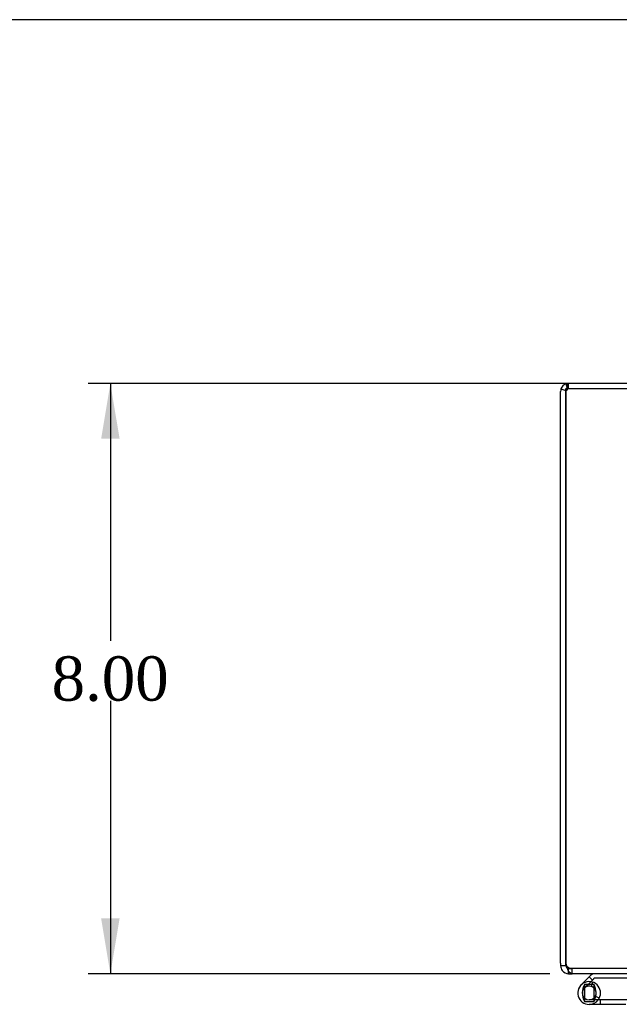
# Model space of a CAD drawing. Header units: inches. Extents: x 0 to 120, y -1 to 80.
# Tile 34 of 53: x 19.53 to 27.65, y 66.29 to 79.63. Entities that reach past the tile are written whole.
import ezdxf
from ezdxf.enums import TextEntityAlignment as Align
from ezdxf.lldxf.tags import DXFTag

# ---------------------------------------------------------------- set-up
doc = ezdxf.new("R2010")
doc.units = ezdxf.units.IN
doc.header["$MEASUREMENT"] = 0
for name, color, linetype in [('COM48468', 7, 'Continuous'), ('Default', 7, 'Continuous'), ('HNG10620-20B', 7, 'Continuous'), ('HNG10620-20C', 7, 'Continuous'), ('HNG10620-20P', 7, 'Continuous')]:
    doc.layers.add(name, color=color, linetype=linetype)
doc.styles.add('SEACAD_Times_New_Roman', font='times.ttf')
tags = doc.linetypes.add('HIDDEN2', pattern=[0.1875, 0.125, -0.0625]).pattern_tags.tags
tags[6:7] = [DXFTag(74, 4), DXFTag(75, 0), DXFTag(340, '0'), DXFTag(46, 0.0), DXFTag(50, 0.0), DXFTag(44, 0.0), DXFTag(45, 0.0)]
tags[4:5] = [DXFTag(74, 4), DXFTag(75, 0), DXFTag(340, '0'), DXFTag(46, 0.0), DXFTag(50, 0.0), DXFTag(44, 0.0), DXFTag(45, 0.0)]
doc.dimstyles.new('HAMMOND_(STH_-_120x80)', dxfattribs={"dimtxt": 0.6, "dimasz": 0.75, "dimexe": 0.3, "dimexo": 0.3, "dimgap": 0.15, "dimtad": 0, "dimtih": 1, "dimtoh": 1, "dimzin": 0, "dimdsep": 46, "dimtxsty": 'SEACAD_Times_New_Roman', "dimblk1": '_SE_FILLED', "dimblk2": '_SE_FILLED', "dimsah": 1, "dimcen": 0.3, "dimadec": 0, "dimazin": 0, "dimtfac": 0.8, "dimtofl": 0, "dimtmove": 1, "dimatfit": 3, "dimfxl": 1, "dimtolj": 1, "dimtzin": 0, "dimarcsym": 0})

# ---------------------------------------------------------------- blocks, each defined once
blk = doc.blocks.new('SE6')
at = {"layer": 'COM48468', "color": 7, "linetype": 'Continuous'}
for p, q in [((26.858, 66.848), (26.858, 74.598)), ((26.863, 74.63), (26.93, 74.61)), ((26.93, 74.598), (26.93, 74.63)), ((26.93, 74.61), (26.93, 74.598)), ((26.93, 66.848), (26.93, 74.598)), ((26.93, 74.598), (26.93, 66.848)), ((28.858, 74.706), (26.966, 74.706)), ((26.858, 66.848), (26.858, 66.814)), ((26.93, 66.814), (26.858, 66.814)), ((26.93, 66.814), (26.93, 66.848)), ((26.966, 66.706), (26.966, 66.741)), ((26.966, 66.706), (27.013, 66.706)), ((38.225, 66.706), (27.013, 66.706))]:
    blk.add_line(p, q, dxfattribs=at)
at = {"layer": 'COM48468', "color": 7, "linetype": 'HIDDEN2'}
for p, q in [((26.951, 74.624), (26.951, 74.675)), ((26.966, 74.634), (26.966, 74.706)), ((42.75, 74.634), (26.966, 74.634)), ((26.966, 66.778), (27.013, 66.778)), ((26.966, 66.741), (26.966, 66.778)), ((27.013, 66.706), (27.013, 66.778)), ((42.703, 66.778), (27.013, 66.778))]:
    blk.add_line(p, q, dxfattribs=at)
at = {"layer": 'COM48468', "color": 7, "linetype": 'Continuous'}
for centre, radius, start, end in [((26.966, 74.598), 0.108, 162.8887, 180), ((26.966, 74.598), 0.108, 108.1223, 162.8887), ((26.966, 74.598), 0.108, 90, 108.1223), ((27.725, 74.824), 0.802, 188.8062, 192.7764), ((27.728, 74.824), 0.804, 188.7792, 192.7493), ((26.966, 66.814), 0.108, 180, 216.9906), ((26.966, 66.814), 0.108, 216.9906, 270), ((27.03, 66.848), 0.1, 180, 199.4457), ((26.966, 66.814), 0.036, 180, 216.9906), ((27.112, 66.841), 0.178, 188.7341, 211.1626)]:
    blk.add_arc(centre, radius, start, end, dxfattribs=at)
at = {"layer": 'COM48468', "color": 7, "linetype": 'HIDDEN2'}
for centre, radius, start, end in [((26.966, 74.598), 0.036, 162.1888, 180), ((26.966, 74.598), 0.036, 121.8857, 162.1888), ((27.728, 74.824), 0.804, 188.7792, 190.4264), ((27.725, 74.824), 0.802, 188.8062, 190.4696), ((27.725, 74.824), 0.802, 192.7764, 194.0612), ((27.728, 74.824), 0.804, 192.7493, 194.0193), ((26.966, 74.598), 0.036, 90, 121.8857), ((26.983, 66.842), 0.0541, 210.2275, 244.6436), ((26.966, 66.814), 0.036, 216.9906, 270), ((27.017, 66.898), 0.119, 241.5722, 268.4858)]:
    blk.add_arc(centre, radius, start, end, dxfattribs=at)
for major_axis, start_param, end_param in [((0, 0.036), 1.259933, 1.570796), ((0, -0.036), 3.141593, 3.698102)]:
    blk.add_ellipse((26.966, 74.598), major_axis=major_axis, ratio=0.996907, start_param=start_param, end_param=end_param, dxfattribs=at)
at = {"layer": 'COM48468', "color": 7, "linetype": 'Continuous'}
blk.add_ellipse((26.966, 74.598), major_axis=(0, -0.108), ratio=0.996907, start_param=3.141593, end_param=3.457887, dxfattribs=at)
for points, knots in [([(26.93, 74.63), (26.934, 74.633), (26.937, 74.636), (26.942, 74.644), (26.944, 74.648), (26.948, 74.655), (26.949, 74.659), (26.95, 74.667), (26.951, 74.67), (26.951, 74.68), (26.95, 74.686), (26.946, 74.693), (26.944, 74.695), (26.939, 74.699), (26.936, 74.7), (26.933, 74.701)], [0, 0, 0, 0, 0.125, 0.125, 0.25, 0.25, 0.375, 0.375, 0.5, 0.5, 0.75, 0.75, 0.875, 0.875, 1, 1, 1, 1]), ([(27.013, 66.706), (27.004, 66.706), (26.996, 66.71), (26.978, 66.725), (26.969, 66.736), (26.96, 66.749)], [0, 0, 0, 0, 0.5, 0.5, 1, 1, 1, 1])]:
    blk.add_open_spline(points, degree=3, knots=knots, dxfattribs=at)
at = {"layer": 'COM48468', "color": 7, "linetype": 'HIDDEN2'}
for points, knots in [([(26.932, 74.609), (26.935, 74.61), (26.938, 74.611), (26.943, 74.614), (26.946, 74.616), (26.949, 74.62), (26.951, 74.622), (26.951, 74.626), (26.949, 74.628), (26.947, 74.629)], [0, 0, 0, 0, 0.25, 0.25, 0.5, 0.5, 0.75, 0.75, 1, 1, 1, 1]), ([(26.96, 66.749), (26.969, 66.736), (26.978, 66.725), (26.996, 66.71), (27.004, 66.706), (27.013, 66.706)], [0, 0, 0, 0, 0.5, 0.5, 1, 1, 1, 1])]:
    blk.add_open_spline(points, degree=3, knots=knots, dxfattribs=at)
at = {"layer": 'HNG10620-20B', "color": 7, "linetype": 'Continuous'}
for p, q in [((27.245, 66.663), (27.137, 66.554)), ((27.263, 66.68), (27.245, 66.663)), ((27.245, 66.663), (27.288, 66.62)), ((27.288, 66.62), (27.265, 66.598)), ((27.306, 66.638), (27.288, 66.62)), ((28.061, 66.646), (27.326, 66.646))]:
    blk.add_line(p, q, dxfattribs=at)
at = {"layer": 'HNG10620-20B', "color": 7, "linetype": 'HIDDEN2'}
for p, q in [((27.265, 66.598), (27.179, 66.511)), ((27.291, 66.592), (27.273, 66.535))]:
    blk.add_line(p, q, dxfattribs=at)
at = {"layer": 'HNG10620-20B', "color": 7, "linetype": 'Continuous'}
for centre, radius, start, end in [((27.326, 66.617), 0.089, 90, 135), ((27.326, 66.617), 0.029, 90, 135), ((27.245, 66.445), 0.154, 322.4281, 332.1819)]:
    blk.add_arc(centre, radius, start, end, dxfattribs=at)
at = {"layer": 'HNG10620-20B', "color": 7, "linetype": 'HIDDEN2'}
blk.add_arc((27.245, 66.445), 0.154, 270, 322.4281, dxfattribs=at)
at = {"layer": 'HNG10620-20C', "color": 7, "linetype": 'Continuous'}
for p, q in [((27.786, 66.351), (27.245, 66.351)), ((27.381, 66.373), (27.328, 66.401)), ((27.743, 66.291), (27.245, 66.291))]:
    blk.add_line(p, q, dxfattribs=at)
at = {"layer": 'HNG10620-20C', "color": 7, "linetype": 'HIDDEN2'}
blk.add_line((27.399, 66.291), (27.399, 66.351), dxfattribs=at)
at = {"layer": 'HNG10620-20C', "color": 7, "linetype": 'Continuous'}
for radius in [0.154, 0.0938]:
    blk.add_arc((27.245, 66.445), radius, 332.1819, 270, dxfattribs=at)
at = {"layer": 'HNG10620-20P', "color": 7, "linetype": 'Continuous'}
for p, q in [((27.18, 66.56), (27.18, 66.33)), ((27.31, 66.56), (27.18, 66.56)), ((27.31, 66.56), (27.31, 66.33)), ((27.18, 66.33), (27.31, 66.33))]:
    blk.add_line(p, q, dxfattribs=at)
at = {"layer": 'HNG10620-20P', "color": 7, "linetype": 'HIDDEN2'}
for centre, radius, start, end in [((27.414, 66.441), 0.262, 152.9012, 179.0261), ((27.077, 66.441), 0.262, 0.9722, 27.1006), ((27.414, 66.45), 0.262, 180.9722, 207.1004), ((27.245, 66.445), 0.0938, 270, 332.1819), ((27.077, 66.45), 0.262, 332.9006, 337.9001), ((27.077, 66.45), 0.262, 348.7205, 359.0262)]:
    blk.add_arc(centre, radius, start, end, dxfattribs=at)
at = {"layer": 'HNG10620-20P', "color": 7, "linetype": 'Continuous'}
blk.add_arc((27.077, 66.45), 0.262, 337.9001, 348.7205, dxfattribs=at)
blk = doc.blocks.new('DMBLK2000')
at = {"layer": 'Default', "linetype": 'Continuous'}
for points in [[(20.634, 73.956), (20.884, 73.956), (20.759, 74.706)], [(20.634, 67.456), (20.759, 66.706), (20.884, 67.456)]]:
    blk.add_hatch(color=7, dxfattribs=at).paths.add_polyline_path(points)
at = {"layer": 'Default', "color": 7, "linetype": 'Continuous'}
for p, q in [((29.558, 74.706), (20.459, 74.706)), ((20.759, 74.706), (20.759, 71.216)), ((20.759, 70.406), (20.759, 66.706)), ((26.713, 66.706), (20.459, 66.706))]:
    blk.add_line(p, q, dxfattribs=at)
at = {"layer": 'Default', "color": 7, "linetype": 'Continuous', "style": 'SEACAD_Times_New_Roman'}
blk.add_text('8.00', height=0.6, dxfattribs=at).set_placement((19.963, 71.006), align=Align.TOP_LEFT)
blk = doc.blocks.new('_SE_FILLED')
at = {"color": 0}
blk.add_line((0, 0), (-1, 0), dxfattribs=at)
blk.add_solid([(0, 0), (-1, -0.1665), (-1, 0.1665), (0, 0)], dxfattribs=at)
blk = doc.blocks.new('BORDER')
at = {"layer": 'Default', "color": 7, "linetype": 'Continuous'}
blk.add_line((0, 27.86), (-41.86, 27.86), dxfattribs=at)

msp = doc.modelspace()

# ---------------------------------------------------------------- block references
at = {"layer": 'Default', "color": 7, "xscale": 2.85, "yscale": 2.85, "zscale": 2.85}
msp.add_blockref('BORDER', (119.744, 0.233), dxfattribs=at)
at = {"layer": 'Default'}
msp.add_blockref('SE6', (0, 0), dxfattribs=at)

# ---------------------------------------------------------------- dimensions: what is measured, and where the dimension line sits
at = {"layer": 'Default', "color": 7, "linetype": 'Continuous'}
dim = msp.add_linear_dim(base=(20.759, 66.706), p1=(29.858, 74.706), p2=(27.013, 66.706), angle=90, text='\\A1;<>', dimstyle='HAMMOND_(STH_-_120x80)', override={"dimtmove": 0}, dxfattribs=at)
dim.commit()
dim.dimension.update_dxf_attribs({"geometry": 'DMBLK2000', "text_midpoint": (20.759, 70.706), "dimtype": 160})

doc.saveas('drawing.dxf')
